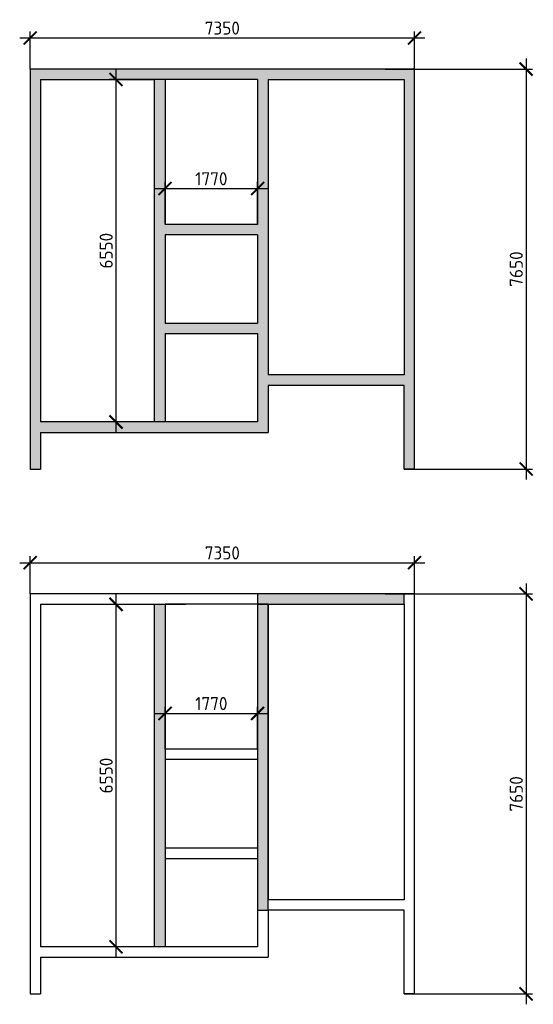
# Model space of a CAD drawing. Header units: millimetres. Extents: x 247266 to 730847, y -636031 to 10052.
# Tile 55 of 256: x 439820 to 449642, y -386912 to -368080. Entities that reach past the tile are written whole.
import ezdxf

# ---------------------------------------------------------------- set-up
doc = ezdxf.new("R2010")
doc.units = ezdxf.units.MM
doc.layers.add('РАЗМЕРЫ', color=7, linetype='Continuous')
doc.layers.add('ФВ-2', color=7, linetype='Continuous')
doc.layers.add('СТЕНЫ', color=7, linetype='Continuous', lineweight=30)
doc.styles.add('GOST-2.304_Type-B', font='GOST_Common.ttf')
doc.dimstyles.new('СПДС', dxfattribs={"dimscale": 100, "dimtxt": 2.5, "dimasz": 2.5, "dimexe": 1.25, "dimexo": 0, "dimtad": 1, "dimdec": 0, "dimtxsty": 'GOST-2.304_Type-B', "dimblk": 'ARCHTICK', "dimcen": 2.5, "dimdle": 2, "dimadec": 0, "dimazin": 2, "dimtfac": 0.75, "dimtdec": 0, "dimtmove": 1, "dimatfit": 3, "dimfxl": 1, "dimtolj": 1, "dimarcsym": 1})
pattern_1 = [(0, (0, 0), (0, 6.985), [5.08, -1.905]), (90, (0, 0), (-6.985, 4e-16), [5.08, -1.905])]

# ---------------------------------------------------------------- blocks, each defined once
blk = doc.blocks.new('_ArchTick')
at = {"color": 0, "linetype": 'ByBlock', "const_width": 0.15}
blk.add_lwpolyline([(-0.5, -0.5), (0.5, 0.5)], dxfattribs=at)
blk = doc.blocks.new('*D1641')
at = {"layer": 'DEFPOINTS', "color": 0, "ltscale": 100}
for p in [(447370, -368429), (440020, -369024), (447370, -369024)]:
    blk.add_point(p, dxfattribs=at)
at = {"layer": 'РАЗМЕРЫ', "color": 0, "lineweight": -2}
for p, q in [((440020, -369024), (440020, -368304)), ((447370, -369024), (447370, -368304)), ((439820, -368429), (447570, -368429))]:
    blk.add_line(p, q, dxfattribs=at)
at = {"layer": 'РАЗМЕРЫ', "color": 0, "lineweight": -2, "ltscale": 100, "xscale": 250, "yscale": 250, "zscale": 250, "rotation": 180}
blk.add_blockref('_ArchTick', (440020, -368429), dxfattribs=at)
at = {"layer": 'РАЗМЕРЫ', "color": 0, "lineweight": -2, "ltscale": 100, "xscale": 250, "yscale": 250, "zscale": 250}
blk.add_blockref('_ArchTick', (447370, -368429), dxfattribs=at)
at = {"layer": 'РАЗМЕРЫ', "color": 0, "lineweight": 0, "ltscale": 100, "insert": (443695, -368241), "char_height": 250, "attachment_point": 5, "style": 'GOST-2.304_Type-B'}
blk.add_mtext('\\A1;7350', dxfattribs=at)
blk = doc.blocks.new('*D1642')
at = {"layer": 'DEFPOINTS', "color": 0, "ltscale": 100}
for p in [(446806, -369024), (447170, -376674), (449504, -376674)]:
    blk.add_point(p, dxfattribs=at)
at = {"layer": 'РАЗМЕРЫ', "color": 0, "lineweight": -2}
for p, q in [((449504, -368824), (449504, -376874)), ((446806, -369024), (449629, -369024)), ((447170, -376674), (449629, -376674))]:
    blk.add_line(p, q, dxfattribs=at)
at = {"layer": 'РАЗМЕРЫ', "color": 0, "lineweight": -2, "ltscale": 100, "xscale": 250, "yscale": 250, "zscale": 250}
for p, rotation in [((449504, -369024), 90), ((449504, -376674), 270)]:
    blk.add_blockref('_ArchTick', p, dxfattribs=dict(at, rotation=rotation))
at = {"layer": 'РАЗМЕРЫ', "color": 0, "lineweight": 0, "ltscale": 100, "insert": (449316, -372849), "char_height": 250, "attachment_point": 5, "rotation": 90, "style": 'GOST-2.304_Type-B'}
blk.add_mtext('\\A1;7650', dxfattribs=at)
blk = doc.blocks.new('*D1643')
at = {"layer": 'DEFPOINTS', "color": 0, "ltscale": 100}
for p in [(441662, -369224), (442994, -369224), (442822, -375774)]:
    blk.add_point(p, dxfattribs=at)
at = {"layer": 'РАЗМЕРЫ', "color": 0, "lineweight": -2}
for p, q in [((441662, -375974), (441662, -369024)), ((442994, -369224), (441537, -369224)), ((442822, -375774), (441537, -375774))]:
    blk.add_line(p, q, dxfattribs=at)
at = {"layer": 'РАЗМЕРЫ', "color": 0, "lineweight": -2, "ltscale": 100, "xscale": 250, "yscale": 250, "zscale": 250}
for p, rotation in [((441662, -369224), 90), ((441662, -375774), 270)]:
    blk.add_blockref('_ArchTick', p, dxfattribs=dict(at, rotation=rotation))
at = {"layer": 'РАЗМЕРЫ', "color": 0, "lineweight": 0, "ltscale": 100, "insert": (441474, -372499), "char_height": 250, "attachment_point": 5, "rotation": 90, "style": 'GOST-2.304_Type-B'}
blk.add_mtext('\\A1;6550', dxfattribs=at)
blk = doc.blocks.new('*D1644')
at = {"layer": 'DEFPOINTS', "color": 0, "ltscale": 100}
for p in [(444370, -371309), (442600, -371994), (444370, -371994)]:
    blk.add_point(p, dxfattribs=at)
at = {"layer": 'РАЗМЕРЫ', "color": 0, "lineweight": -2}
for p, q in [((442400, -371309), (444570, -371309)), ((442600, -371994), (442600, -371184)), ((444370, -371994), (444370, -371184))]:
    blk.add_line(p, q, dxfattribs=at)
at = {"layer": 'РАЗМЕРЫ', "color": 0, "lineweight": -2, "ltscale": 100, "xscale": 250, "yscale": 250, "zscale": 250, "rotation": 180}
blk.add_blockref('_ArchTick', (442600, -371309), dxfattribs=at)
at = {"layer": 'РАЗМЕРЫ', "color": 0, "lineweight": -2, "ltscale": 100, "xscale": 250, "yscale": 250, "zscale": 250}
blk.add_blockref('_ArchTick', (444370, -371309), dxfattribs=at)
at = {"layer": 'РАЗМЕРЫ', "color": 0, "lineweight": 0, "ltscale": 100, "insert": (443485, -371122), "char_height": 250, "attachment_point": 5, "style": 'GOST-2.304_Type-B'}
blk.add_mtext('\\A1;1770', dxfattribs=at)
blk = doc.blocks.new('*D1660')
at = {"layer": 'DEFPOINTS', "color": 0, "ltscale": 100}
for p in [(447370, -378466), (440020, -379062), (447370, -379062)]:
    blk.add_point(p, dxfattribs=at)
at = {"layer": 'РАЗМЕРЫ', "color": 0, "lineweight": -2}
for p, q in [((439820, -378466), (447570, -378466)), ((440020, -379062), (440020, -378341)), ((447370, -379062), (447370, -378341))]:
    blk.add_line(p, q, dxfattribs=at)
at = {"layer": 'РАЗМЕРЫ', "color": 0, "lineweight": -2, "ltscale": 100, "xscale": 250, "yscale": 250, "zscale": 250, "rotation": 180}
blk.add_blockref('_ArchTick', (440020, -378466), dxfattribs=at)
at = {"layer": 'РАЗМЕРЫ', "color": 0, "lineweight": -2, "ltscale": 100, "xscale": 250, "yscale": 250, "zscale": 250}
blk.add_blockref('_ArchTick', (447370, -378466), dxfattribs=at)
at = {"layer": 'РАЗМЕРЫ', "color": 0, "lineweight": 0, "ltscale": 100, "insert": (443695, -378278), "char_height": 250, "attachment_point": 5, "style": 'GOST-2.304_Type-B'}
blk.add_mtext('\\A1;7350', dxfattribs=at)
blk = doc.blocks.new('*D1661')
at = {"layer": 'DEFPOINTS', "color": 0, "ltscale": 100}
for p in [(446806, -379062), (447170, -386712), (449504, -386712)]:
    blk.add_point(p, dxfattribs=at)
at = {"layer": 'РАЗМЕРЫ', "color": 0, "lineweight": -2}
for p, q in [((449504, -378862), (449504, -386912)), ((446806, -379062), (449629, -379062)), ((447170, -386712), (449629, -386712))]:
    blk.add_line(p, q, dxfattribs=at)
at = {"layer": 'РАЗМЕРЫ', "color": 0, "lineweight": -2, "ltscale": 100, "xscale": 250, "yscale": 250, "zscale": 250}
for p, rotation in [((449504, -379062), 90), ((449504, -386712), 270)]:
    blk.add_blockref('_ArchTick', p, dxfattribs=dict(at, rotation=rotation))
at = {"layer": 'РАЗМЕРЫ', "color": 0, "lineweight": 0, "ltscale": 100, "insert": (449316, -382887), "char_height": 250, "attachment_point": 5, "rotation": 90, "style": 'GOST-2.304_Type-B'}
blk.add_mtext('\\A1;7650', dxfattribs=at)
blk = doc.blocks.new('*D1662')
at = {"layer": 'DEFPOINTS', "color": 0, "ltscale": 100}
for p in [(441662, -379262), (442994, -379262), (442822, -385812)]:
    blk.add_point(p, dxfattribs=at)
at = {"layer": 'РАЗМЕРЫ', "color": 0, "lineweight": -2}
for p, q in [((441662, -386012), (441662, -379062)), ((442994, -379262), (441537, -379262)), ((442822, -385812), (441537, -385812))]:
    blk.add_line(p, q, dxfattribs=at)
at = {"layer": 'РАЗМЕРЫ', "color": 0, "lineweight": -2, "ltscale": 100, "xscale": 250, "yscale": 250, "zscale": 250}
for p, rotation in [((441662, -379262), 90), ((441662, -385812), 270)]:
    blk.add_blockref('_ArchTick', p, dxfattribs=dict(at, rotation=rotation))
at = {"layer": 'РАЗМЕРЫ', "color": 0, "lineweight": 0, "ltscale": 100, "insert": (441474, -382537), "char_height": 250, "attachment_point": 5, "rotation": 90, "style": 'GOST-2.304_Type-B'}
blk.add_mtext('\\A1;6550', dxfattribs=at)
blk = doc.blocks.new('*D1663')
at = {"layer": 'DEFPOINTS', "color": 0, "ltscale": 100}
for p in [(444370, -381347), (442600, -382032), (444370, -382032)]:
    blk.add_point(p, dxfattribs=at)
at = {"layer": 'РАЗМЕРЫ', "color": 0, "lineweight": -2}
for p, q in [((442600, -382032), (442600, -381222)), ((444370, -382032), (444370, -381222)), ((442400, -381347), (444570, -381347))]:
    blk.add_line(p, q, dxfattribs=at)
at = {"layer": 'РАЗМЕРЫ', "color": 0, "lineweight": -2, "ltscale": 100, "xscale": 250, "yscale": 250, "zscale": 250, "rotation": 180}
blk.add_blockref('_ArchTick', (442600, -381347), dxfattribs=at)
at = {"layer": 'РАЗМЕРЫ', "color": 0, "lineweight": -2, "ltscale": 100, "xscale": 250, "yscale": 250, "zscale": 250}
blk.add_blockref('_ArchTick', (444370, -381347), dxfattribs=at)
at = {"layer": 'РАЗМЕРЫ', "color": 0, "lineweight": 0, "ltscale": 100, "insert": (443485, -381159), "char_height": 250, "attachment_point": 5, "style": 'GOST-2.304_Type-B'}
blk.add_mtext('\\A1;1770', dxfattribs=at)

msp = doc.modelspace()

# ---------------------------------------------------------------- hatches: boundary and pattern name
at = {"layer": 'ФВ-2'}
h = msp.add_hatch(dxfattribs=at)
h.set_pattern_fill('ANGLE', color=256)
h.set_pattern_definition(pattern_1)
h.paths.add_polyline_path([(447369.96, -369274.12), (447370.11, -369024.12), (440020.11, -369024.12), (440020.11, -369274.12), (440019.96, -369274.12), (440019.96, -376674.12), (440219.96, -376674.12), (440219.96, -375974.12), (444569.96, -375974.12), (444569.96, -375074.12), (447169.96, -375074.12), (447169.96, -376674.12), (447369.96, -376674.12)])
h.paths.add_polyline_path([(444369.96, -372194.12), (444369.96, -373884.12), (442599.96, -373884.12), (442599.96, -372194.12)], flags=16)
h.paths.add_polyline_path([(442599.96, -369224.12), (444369.96, -369224.12), (444369.96, -371994.12), (442599.96, -371994.12)], flags=16)
h.paths.add_polyline_path([(442399.96, -375774.12), (440219.96, -375774.12), (440219.96, -369224.12), (442399.96, -369224.12)], flags=16)
h.paths.add_polyline_path([(444369.96, -374084.12), (444369.96, -375774.12), (442599.96, -375774.12), (442599.96, -374084.12)], flags=16)
h.paths.add_polyline_path([(444569.96, -369224.12), (447169.96, -369224.12), (447169.96, -374874.12), (444569.96, -374874.12)], flags=16)
h = msp.add_hatch(dxfattribs=at)
h.set_pattern_fill('ANGLE', color=256)
h.set_pattern_definition(pattern_1)
h.paths.add_polyline_path([(447169.96, -379061.51), (444369.96, -379061.51), (444369.96, -379261.51), (444569.96, -379261.51), (447169.96, -379261.51)])
h.paths.add_polyline_path([(442599.96, -379261.51), (442399.96, -379261.51), (442399.96, -385811.51), (442599.96, -385811.51)])
h.paths.add_polyline_path([(444569.96, -379261.51), (444369.96, -379261.51), (444369.96, -385109.52), (444569.96, -385109.52)])

# ---------------------------------------------------------------- linework, layer by layer
at = {"layer": 'РАЗМЕРЫ', "elevation": -560}
for points in [[(444369.96, -379261.51), (447169.96, -379261.51), (447169.96, -379061.51), (444369.96, -379061.51)], [(444569.96, -379261.51), (444369.96, -379261.51), (444369.96, -385109.52), (444569.96, -385109.52)]]:
    msp.add_lwpolyline(points, close=True, dxfattribs=at)
at = {"layer": 'РАЗМЕРЫ'}
msp.add_lwpolyline([(442599.96, -385811.51), (442399.96, -385811.51), (442399.96, -379261.51), (442599.96, -379261.51)], close=True, dxfattribs=at)
at = {"layer": 'СТЕНЫ', "linetype": 'Continuous', "transparency": 33554687}
for p, q in [((440019.96, -369274.12, -560), (440019.96, -376674.12, -560)), ((440219.96, -369224.12, -560), (440219.96, -375774.12, -560)), ((440219.96, -369224.12, -560), (442399.96, -369224.12, -560)), ((442399.96, -375774.12, -760), (442399.96, -369224.12, -760)), ((444369.96, -369224.12, -560), (442599.96, -369224.12, -560)), ((442599.96, -369224.12, -760), (442599.96, -371994.12, -760)), ((444369.96, -369224.12, -560), (444369.96, -371994.12, -560)), ((444569.96, -369224.12, -560), (447169.96, -369224.12, -560)), ((444569.96, -369224.12, -560), (444569.96, -374874.12, -560)), ((447169.96, -369224.12, -560), (447169.96, -374874.12, -560)), ((447369.96, -376674.12, -560), (447369.96, -369274.12, -560)), ((444369.96, -371994.12, -560), (442599.96, -371994.12, -560)), ((444369.96, -372194.12, -560), (442599.96, -372194.12, -560)), ((442599.96, -372194.12, -760), (442599.96, -373884.12, -760)), ((444369.96, -372194.12, -560), (444369.96, -373884.12, -560)), ((442599.96, -373884.12, -560), (444369.96, -373884.12, -560)), ((442599.96, -374084.12, -560), (444369.96, -374084.12, -560)), ((442599.96, -374084.12, -760), (442599.96, -375774.12, -760)), ((444369.96, -374084.12, -560), (444369.96, -375774.12, -560)), ((447169.96, -374874.12, -560), (444569.96, -374874.12, -560)), ((447169.96, -375074.12, -560), (444569.96, -375074.12, -560)), ((444569.96, -375074.12, -560), (444569.96, -375974.12, -560)), ((447169.96, -376674.12, -560), (447169.96, -375074.12, -560)), ((442399.96, -375774.12, -560), (440219.96, -375774.12, -560)), ((444369.96, -375774.12, -560), (442599.96, -375774.12, -560)), ((440219.96, -375974.12, -560), (444569.96, -375974.12, -560)), ((440219.96, -375974.12, -560), (440219.96, -376674.12, -560)), ((440019.96, -376674.12, -560), (440219.96, -376674.12, -560)), ((447369.96, -376674.12, -560), (447169.96, -376674.12, -560)), ((440219.96, -379261.51, -560), (440219.96, -385811.51, -560)), ((440219.96, -379261.51, -560), (442399.96, -379261.51, -560)), ((442399.96, -385811.51, -760), (442399.96, -379261.51, -760)), ((444369.96, -379261.51, -560), (442599.96, -379261.51, -560)), ((442599.96, -379261.51, -760), (442599.96, -382031.51, -760)), ((444369.96, -379261.51, -560), (444369.96, -382031.51, -560)), ((444569.96, -379261.51, -560), (447169.96, -379261.51, -560)), ((444569.96, -379261.51, -560), (444569.96, -384911.51, -560)), ((447169.96, -379261.51, -560), (447169.96, -384911.51, -560)), ((440019.96, -379311.51, -560), (440019.96, -386711.51, -560)), ((447369.96, -386711.51, -560), (447369.96, -379311.51, -560)), ((444369.96, -382031.51, -560), (442599.96, -382031.51, -560)), ((444369.96, -382231.51, -560), (442599.96, -382231.51, -560)), ((442599.96, -382231.51, -760), (442599.96, -383921.51, -760)), ((444369.96, -382231.51, -560), (444369.96, -383921.51, -560)), ((442599.96, -383921.51, -560), (444369.96, -383921.51, -560)), ((442599.96, -384121.51, -560), (444369.96, -384121.51, -560)), ((442599.96, -384121.51, -760), (442599.96, -385811.51, -760)), ((444369.96, -384121.51, -560), (444369.96, -385811.51, -560)), ((447169.96, -384911.51, -560), (444569.96, -384911.51, -560)), ((447169.96, -385111.51, -560), (444569.96, -385111.51, -560)), ((444569.96, -385111.51, -560), (444569.96, -386011.51, -560)), ((447169.96, -386711.51, -560), (447169.96, -385111.51, -560)), ((442399.96, -385811.51, -560), (440219.96, -385811.51, -560)), ((444369.96, -385811.51, -560), (442599.96, -385811.51, -560)), ((440219.96, -386011.51, -560), (440219.96, -386711.51, -560)), ((440219.96, -386011.51, -560), (444569.96, -386011.51, -560)), ((440019.96, -386711.51, -560), (440219.96, -386711.51, -560)), ((447369.96, -386711.51, -560), (447169.96, -386711.51, -560))]:
    msp.add_line(p, q, dxfattribs=at)
at = {"layer": 'СТЕНЫ', "linetype": 'Continuous', "transparency": 33554687, "elevation": -560}
for points in [[(447369.96, -369274.12), (447370.11, -369024.12), (440020.11, -369024.12), (440020.11, -369274.12)], [(447369.96, -379311.51), (447370.11, -379061.51), (440020.11, -379061.51), (440020.11, -379311.51)]]:
    msp.add_lwpolyline(points, dxfattribs=at)

# ---------------------------------------------------------------- dimensions: what is measured, and where the dimension line sits
at = {"layer": 'РАЗМЕРЫ', "lineweight": 0}
for base, p1, p2, picture, middle in [((447370.11, -368428.67), (440020.11, -369024.12, -560), (447370.11, -369024.12, -560), '*D1641', (443695.11, -368240.79)), ((444369.96, -371309.48), (442599.96, -371994.12, -760), (444369.96, -371994.12, -560), '*D1644', (443484.96, -371121.6)), ((447370.11, -378466.07), (440020.11, -379061.51, -560), (447370.11, -379061.51, -560), '*D1660', (443695.11, -378278.19)), ((444369.96, -381346.88), (442599.96, -382031.51, -760), (444369.96, -382031.51, -560), '*D1663', (443484.96, -381159))]:
    dim = msp.add_linear_dim(base=base, p1=p1, p2=p2, dimstyle='СПДС', dxfattribs=at)
    dim.commit()
    dim.dimension.update_dxf_attribs({"geometry": picture, "text_midpoint": middle})
for base, p1, p2, picture, middle in [((449503.83, -376674.12), (446805.72, -369024.12, -560), (447169.96, -376674.12, -560), '*D1642', (449315.95, -372849.12)), ((441662.11, -369224.12), (442821.72, -375774.12, -560), (442993.94, -369224.12, -560), '*D1643', (441474.48, -372499.12)), ((449503.83, -386711.51), (446805.72, -379061.51, -560), (447169.96, -386711.51, -560), '*D1661', (449315.95, -382886.51)), ((441662.11, -379261.51), (442821.72, -385811.51, -560), (442993.94, -379261.51, -560), '*D1662', (441474.48, -382536.51))]:
    dim = msp.add_linear_dim(base=base, p1=p1, p2=p2, angle=90, dimstyle='СПДС', dxfattribs=at)
    dim.commit()
    dim.dimension.update_dxf_attribs({"geometry": picture, "text_midpoint": middle})

doc.saveas('drawing.dxf')
